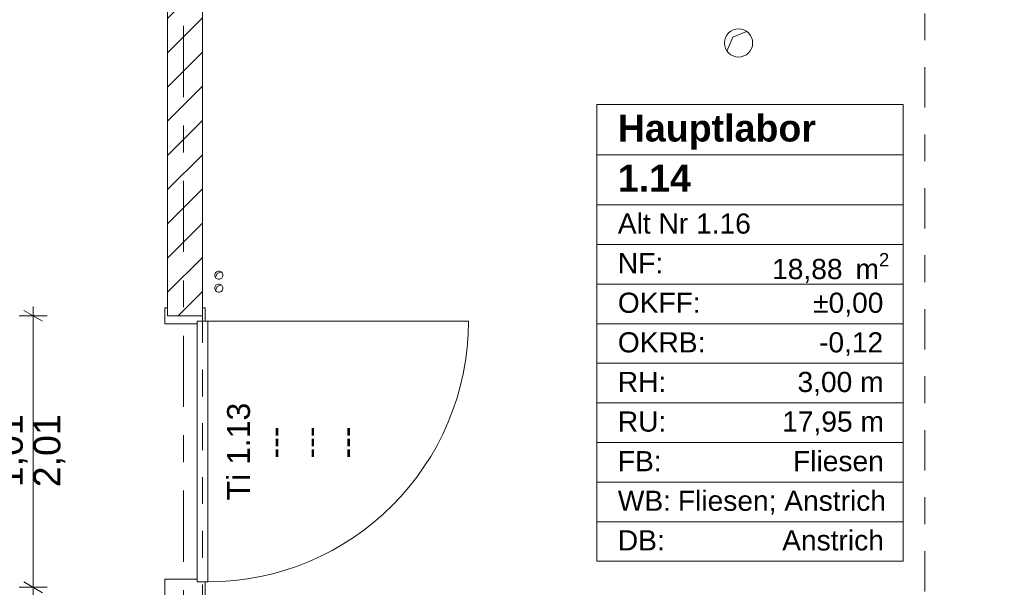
# Model space of a CAD drawing. Header units: metres. Extents: x -3.6 to 84.5, y -11 to 16.8.
# Tile 57 of 256: x 7.1 to 10.8, y 0.8 to 3. Entities that reach past the tile are written whole.
import ezdxf

# ---------------------------------------------------------------- set-up
doc = ezdxf.new("R2010")
doc.units = ezdxf.units.M
doc.header["$MEASUREMENT"] = 0
for name, pattern in [('Schnittlinie', [0.3, 0.15, -0.075, 0, -0.075]), ('Strichlinie doppelt', [0.546806, 0.264583, -0.105833, 0.070556, -0.105833]), ('Strichlinie eng', [0.115, 0.075, -0.04]), ('Wipeout_Contour', [1, 0, -1])]:
    doc.linetypes.add(name, pattern=pattern)
for name, color, linetype in [('152 - Bemaßung_ Beschriftung.Ausbau', 7, 'Continuous'), ('201a - Marker.Schnitt - optisch Grundriss', 7, 'Continuous'), ('401 - Zone.Raum_ Raumbegrenzung_ Whg.', 7, 'Continuous'), ('451 - Universal.Achsen Raster', 7, 'Continuous'), ('603 - Struktur.Bodenplatte_ Decke Roh', 7, 'Continuous'), ('605 - Struktur.Wand Innen', 7, 'Continuous'), ('650 - Abdeckung.Fußboden Aufbau', 7, 'Continuous')]:
    doc.layers.add(name, color=color, linetype=linetype)
doc.styles.add('ERSTELLTER_STIL_1', font='txt')
doc.styles.add('ERSTELLTER_STIL_2', font='txt')
doc.dimstyles.new('ERSTELLTER_STIL__1', dxfattribs={"dimtxt": 0.1, "dimasz": 0.0532, "dimexe": 0.18, "dimexo": 0.0625, "dimgap": 0, "dimtad": 1, "dimzin": 0, "dimdsep": 46, "dimtxsty": 'ERSTELLTER_STIL_2', "dimblk": 'ARROWHEAD_2', "dimblk1": 'ARROWHEAD_2', "dimblk2": 'ARROWHEAD_2', "dimcen": 0.09, "dimse1": 1, "dimse2": 1, "dimclrd": 7, "dimclre": 7, "dimclrt": 7, "dimazin": 0, "dimtfac": 1, "dimtdec": 4, "dimtmove": 0, "dimatfit": 3, "dimfxl": 1, "dimtolj": 1, "dimtzin": 0, "dimarcsym": 0})
doc.dimstyles.new('ERSTELLTER_STIL__3', dxfattribs={"dimtxt": 0.1, "dimasz": 0.0532, "dimexe": 0.18, "dimexo": 0.0625, "dimgap": 0, "dimtad": 1, "dimtih": 1, "dimtoh": 1, "dimzin": 0, "dimdsep": 46, "dimtxsty": 'ERSTELLTER_STIL_2', "dimblk": 'ARROWHEAD_2', "dimblk1": 'ARROWHEAD_2', "dimblk2": 'ARROWHEAD_2', "dimcen": 0.09, "dimse1": 1, "dimse2": 1, "dimclrd": 7, "dimclre": 7, "dimclrt": 7, "dimazin": 0, "dimtfac": 1, "dimtdec": 4, "dimtmove": 0, "dimatfit": 3, "dimfxl": 1, "dimtolj": 1, "dimtzin": 0, "dimarcsym": 0})

# ---------------------------------------------------------------- blocks, each defined once
blk = doc.blocks.new('*D280')
at = {"layer": '152 - Bemaßung_ Beschriftung.Ausbau', "color": 7, "linetype": 'Continuous', "lineweight": 5}
for p, q in [((0.2452, -9.05), (0.2048, -9.12)), ((0.225, -9.1375), (0.225, -9.0325)), ((7.6902, -9.05), (7.6498, -9.12)), ((7.67, -9.1375), (7.67, -9.0325)), ((-0.015, -9.085), (0.225, -9.085)), ((0.225, -9.085), (7.67, -9.085)), ((7.67, -9.085), (7.8, -9.085))]:
    blk.add_line(p, q, dxfattribs=at)
at = {"layer": '152 - Bemaßung_ Beschriftung.Ausbau', "color": 7, "lineweight": 5, "char_height": 0.1, "attachment_point": 7, "style": 'ERSTELLTER_STIL_2'}
for s, insert in [('\\A1;{\\pql;\\fArial|b0|i0|c0|p38;7,44\\fArial|b0|i0|c0|p38;\\A1{\\H.66x;\\S5^  ;}}', (3.7136, -9.0844)), ('\\A1;{\\pql;\\fArial|b0|i0|c0|p38;13}', (7.498, -9.065))]:
    blk.add_mtext(s, dxfattribs=dict(at, insert=insert))
blk = doc.blocks.new('ARROWHEAD_2')
at = {"color": 0, "linetype": 'Continuous', "lineweight": 0}
for p, q in [((0, 0), (-1, 0)), ((-0.378, -0.655), (0.378, 0.655))]:
    blk.add_line(p, q, dxfattribs=at)
blk = doc.blocks.new('*D281')
at = {"layer": '152 - Bemaßung_ Beschriftung.Ausbau', "color": 7, "linetype": 'Continuous', "lineweight": 5}
for p, q in [((7.6902, -9.05), (7.6498, -9.12)), ((7.8202, -9.05), (7.7798, -9.12)), ((7.67, -9.085), (7.8, -9.085))]:
    blk.add_line(p, q, dxfattribs=at)
blk = doc.blocks.new('*D282')
at = {"layer": '152 - Bemaßung_ Beschriftung.Ausbau', "color": 7, "linetype": 'Continuous', "lineweight": 5}
for p, q in [((7.8202, -9.05), (7.7798, -9.12)), ((7.8, -9.1375), (7.8, -9.0325)), ((11.2602, -9.05), (11.2198, -9.12)), ((7.67, -9.085), (7.8, -9.085)), ((7.8, -9.085), (11.24, -9.085))]:
    blk.add_line(p, q, dxfattribs=at)
at = {"layer": '152 - Bemaßung_ Beschriftung.Ausbau', "color": 7, "lineweight": 5, "char_height": 0.1, "attachment_point": 7, "style": 'ERSTELLTER_STIL_2'}
for s, insert in [('\\A1;{\\pql;\\fArial|b0|i0|c0|p38;16\\fArial|b0|i0|c0|p38;\\A1{\\H.66x;\\S5^  ;}}', (11.0179, -9.0666)), ('\\A1;{\\pql;\\fArial|b0|i0|c0|p38;3,44}', (9.2861, -9.065))]:
    blk.add_mtext(s, dxfattribs=dict(at, insert=insert))
blk = doc.blocks.new('*D283')
at = {"layer": '152 - Bemaßung_ Beschriftung.Ausbau', "color": 7, "linetype": 'Continuous', "lineweight": 5}
for p, q in [((11.2602, -9.05), (11.2198, -9.12)), ((11.24, -9.1375), (11.24, -9.0325)), ((11.4252, -9.05), (11.3848, -9.12)), ((7.8, -9.085), (11.24, -9.085)), ((11.24, -9.085), (11.405, -9.085))]:
    blk.add_line(p, q, dxfattribs=at)
blk = doc.blocks.new('*D628')
at = {"layer": '152 - Bemaßung_ Beschriftung.Ausbau', "color": 7, "linetype": 'Continuous', "lineweight": 5}
for p, q in [((7.2225, 0.845), (7.1175, 0.845)), ((7.135, 0.8652), (7.205, 0.8248)), ((7.17, 0.7), (7.17, 0.845)), ((7.2225, 0.7), (7.1175, 0.7)), ((7.135, 0.7202), (7.205, 0.6798)), ((7.17, 0.6658), (7.17, 0.7))]:
    blk.add_line(p, q, dxfattribs=at)
at = {"layer": '152 - Bemaßung_ Beschriftung.Ausbau', "color": 7, "lineweight": 5, "insert": (7.1511, 0.4779), "char_height": 0.1, "attachment_point": 7, "rotation": 90, "style": 'ERSTELLTER_STIL_2'}
blk.add_mtext('\\A1;{\\pql;\\fArial|b0|i0|c0|p38;14\\fArial|b0|i0|c0|p38;\\A1{\\H.66x;\\S5^  ;}}', dxfattribs=at)
blk = doc.blocks.new('*D629')
at = {"layer": '152 - Bemaßung_ Beschriftung.Ausbau', "color": 7, "linetype": 'Continuous', "lineweight": 5}
for p, q in [((7.205, 1.8348), (7.135, 1.8752)), ((7.17, 1.855), (7.17, 1.8892)), ((7.2225, 1.855), (7.1175, 1.855)), ((7.17, 0.845), (7.17, 1.855)), ((7.2225, 0.845), (7.1175, 0.845)), ((7.135, 0.8652), (7.205, 0.8248))]:
    blk.add_line(p, q, dxfattribs=at)
at = {"layer": '152 - Bemaßung_ Beschriftung.Ausbau', "color": 7, "lineweight": 5, "char_height": 0.1, "attachment_point": 7, "rotation": 90, "style": 'ERSTELLTER_STIL_2'}
for s, insert in [('\\A1;{\\pql;\\fArial|b0|i0|c0|p38;1,01}', (7.15, 1.217)), ('\\A1;{\\pql;\\fArial|b0|i0|c0|p38;2,01}', (7.29, 1.217))]:
    blk.add_mtext(s, dxfattribs=dict(at, insert=insert))
blk = doc.blocks.new('*D644')
at = {"layer": '152 - Bemaßung_ Beschriftung.Ausbau', "color": 7, "linetype": 'Continuous', "lineweight": 5}
for p, q in [((-0.1448, -10.55), (-0.1852, -10.62)), ((-0.165, -10.6375), (-0.165, -10.5325)), ((62.4048, -10.62), (62.4452, -10.55)), ((62.425, -10.6375), (62.425, -10.5325)), ((-0.1992, -10.585), (-0.165, -10.585)), ((-0.165, -10.585), (62.425, -10.585)), ((62.425, -10.585), (62.4593, -10.585))]:
    blk.add_line(p, q, dxfattribs=at)
at = {"layer": '152 - Bemaßung_ Beschriftung.Ausbau', "color": 7, "lineweight": 5, "insert": (30.959, -10.565), "char_height": 0.1, "attachment_point": 7, "style": 'ERSTELLTER_STIL_2'}
blk.add_mtext('\\A1;{\\pql;\\fArial|b0|i0|c0|p38;62,59}', dxfattribs=at)
blk = doc.blocks.new('*D648')
at = {"layer": '152 - Bemaßung_ Beschriftung.Ausbau', "color": 7, "linetype": 'Continuous', "lineweight": 5}
for p, q in [((-1.675, 13.455), (-1.675, 13.695)), ((-1.6225, 13.455), (-1.7275, 13.455)), ((-1.71, 13.4752), (-1.64, 13.4348)), ((-1.675, 0.245), (-1.675, 13.455)), ((-1.71, 0.2652), (-1.64, 0.2248)), ((-1.6225, 0.245), (-1.7275, 0.245)), ((-1.675, 0.005), (-1.675, 0.245))]:
    blk.add_line(p, q, dxfattribs=at)
at = {"layer": '152 - Bemaßung_ Beschriftung.Ausbau', "color": 7, "lineweight": 5, "insert": (-1.695, 6.679), "char_height": 0.1, "attachment_point": 7, "rotation": 90, "style": 'ERSTELLTER_STIL_2'}
blk.add_mtext('\\A1;{\\pql;\\fArial|b0|i0|c0|p38;13,21}', dxfattribs=at)

msp = doc.modelspace()

# ---------------------------------------------------------------- linework, layer by layer
at = {"layer": '201a - Marker.Schnitt - optisch Grundriss', "color": 7, "linetype": 'Schnittlinie', "lineweight": 13}
msp.add_line((10.488, 14.48), (10.488, -0.78), dxfattribs=at)
at = {"layer": '401 - Zone.Raum_ Raumbegrenzung_ Whg.', "color": 7, "linetype": 'Continuous', "lineweight": 9}
for p, q in [((10.407, 2.6408), (9.2672, 2.6408)), ((9.2672, 2.6408), (9.2672, 0.9417)), ((9.2672, 2.6408), (10.407, 2.6408)), ((9.2672, 2.4542), (9.2672, 2.6408)), ((10.407, 0.9417), (10.407, 2.6408)), ((10.407, 2.6408), (10.407, 2.4542)), ((10.407, 2.4542), (9.2672, 2.4542)), ((9.2672, 2.4542), (10.407, 2.4542)), ((9.2672, 2.2676), (9.2672, 2.4542)), ((10.407, 2.4542), (10.407, 2.2676)), ((10.407, 2.2676), (9.2672, 2.2676)), ((9.2672, 2.2676), (10.407, 2.2676)), ((9.2672, 2.1203), (9.2672, 2.2676)), ((10.407, 2.2676), (10.407, 2.1203)), ((10.407, 2.1203), (9.2672, 2.1203)), ((9.2672, 2.1203), (10.407, 2.1203)), ((9.2672, 1.973), (9.2672, 2.1203)), ((10.407, 2.1203), (10.407, 1.973)), ((10.407, 1.973), (9.2672, 1.973)), ((9.2672, 1.973), (10.407, 1.973)), ((9.2672, 1.8256), (9.2672, 1.973)), ((10.407, 1.973), (10.407, 1.8256)), ((10.407, 1.8256), (9.2672, 1.8256)), ((9.2672, 1.8256), (10.407, 1.8256)), ((9.2672, 1.6783), (9.2672, 1.8256)), ((10.407, 1.8256), (10.407, 1.6783)), ((10.407, 1.6783), (9.2672, 1.6783)), ((9.2672, 1.6783), (10.407, 1.6783)), ((9.2672, 1.531), (9.2672, 1.6783)), ((10.407, 1.6783), (10.407, 1.531)), ((10.407, 1.531), (9.2672, 1.531)), ((9.2672, 1.531), (10.407, 1.531)), ((9.2672, 1.3837), (9.2672, 1.531)), ((10.407, 1.531), (10.407, 1.3837)), ((10.407, 1.3837), (9.2672, 1.3837)), ((9.2672, 1.3837), (10.407, 1.3837)), ((9.2672, 1.2364), (9.2672, 1.3837)), ((10.407, 1.3837), (10.407, 1.2364)), ((10.407, 1.2364), (9.2672, 1.2364)), ((9.2672, 1.2364), (10.407, 1.2364)), ((9.2672, 1.089), (9.2672, 1.2364)), ((10.407, 1.2364), (10.407, 1.089)), ((10.407, 1.089), (9.2672, 1.089)), ((9.2672, 1.089), (10.407, 1.089)), ((9.2672, 0.9417), (9.2672, 1.089)), ((10.407, 1.089), (10.407, 0.9417)), ((9.2672, 0.9417), (10.407, 0.9417)), ((10.407, 0.9417), (9.2672, 0.9417))]:
    msp.add_line(p, q, dxfattribs=at)
at = {"layer": '603 - Struktur.Bodenplatte_ Decke Roh', "color": 7, "linetype": 'Continuous', "lineweight": 5}
for p, q in [((9.774, 2.891), (9.8252, 2.9129)), ((9.752, 2.8398), (9.774, 2.891)), ((7.855, 2.012), (7.8696, 2.0183)), ((7.8487, 1.9974), (7.855, 2.012)), ((7.8487, 1.9494), (7.855, 1.964)), ((7.855, 1.964), (7.8696, 1.9703))]:
    msp.add_line(p, q, dxfattribs=at)
at = {"layer": '603 - Struktur.Bodenplatte_ Decke Roh', "color": 7, "linetype": 'Continuous', "lineweight": 9, "flags": 128}
for points in [[(9.8475, 2.87, 0.414214), (9.795, 2.9225, 0.414214), (9.7425, 2.87, 0.414214), (9.795, 2.8175, 0.414214)], [(7.876, 2.006, 0.414214), (7.861, 2.021, 0.414214), (7.846, 2.006, 0.414214), (7.861, 1.991, 0.414214)], [(7.876, 1.958, 0.414214), (7.861, 1.973, 0.414214), (7.846, 1.958, 0.414214), (7.861, 1.943, 0.414214)]]:
    msp.add_lwpolyline(points, format="xyb", close=True, dxfattribs=at)
at = {"layer": '605 - Struktur.Wand Innen', "color": 7, "linetype": 'Continuous', "lineweight": 13}
for p, q in [((7.78, 1.825), (7.78, 1.835)), ((7.78, 1.835), (7.81, 1.835)), ((7.78, 0.865), (7.78, 1.835)), ((7.78, 1.835), (7.82, 1.835)), ((7.82, 1.835), (7.82, 0.865)), ((7.82, 1.835), (8.79, 1.835)), ((7.66, 1.825), (7.78, 1.825)), ((7.66, 0.875), (7.78, 0.875)), ((7.66, 0.815), (7.66, 0.875)), ((7.78, 0.875), (7.78, 0.865)), ((7.78, 0.865), (7.81, 0.865)), ((7.82, 0.865), (7.78, 0.865)), ((7.81, 0.865), (7.81, 0.815))]:
    msp.add_line(p, q, dxfattribs=at)
at = {"layer": '605 - Struktur.Wand Innen', "color": 7, "linetype": 'Continuous', "lineweight": 9}
msp.add_arc((7.82, 1.835), 0.97, 270, 0, dxfattribs=at)
at = {"layer": '650 - Abdeckung.Fußboden Aufbau', "color": 7, "linetype": 'Continuous', "lineweight": 13, "flags": 128}
for points in [[(7.8, 1.855), (7.67, 1.855), (7.67, 5.19), (7.57, 5.19), (7.57, 6.01), (7.73, 6.01), (7.73, 8.09), (7.57, 8.09), (7.57, 8.51), (7.67, 8.51), (7.67, 11.775)], [(7.89, 5.19), (7.8, 5.19), (7.8, 1.855)], [(7.8, 0.845), (7.8, 0.71)]]:
    msp.add_lwpolyline(points, dxfattribs=at)
at = {"layer": '650 - Abdeckung.Fußboden Aufbau', "color": 7, "linetype": 'Strichlinie eng', "lineweight": 13, "flags": 128}
msp.add_lwpolyline([(7.8, 1.855), (7.8, 0.845)], dxfattribs=at)

# ---------------------------------------------------------------- texts
at = {"layer": '401 - Zone.Raum_ Raumbegrenzung_ Whg.', "color": 7, "lineweight": 9, "attachment_point": 1}
for s, insert, char_height, style in [('\\A1;{\\pqj;\\pt0;\\fArial|b1|i0|c0|p38;Hauptlabor }', (9.3458, 2.6032), 0.1, 'ERSTELLTER_STIL_1'), ('\\A1;{\\pqj;\\pt0;\\fArial|b1|i0|c0|p38;}', (10.3284, 2.6261), 0.1, 'ERSTELLTER_STIL_1'), ('\\A1;{\\pqj;\\pt0;\\fArial|b1|i0|c0|p38;}', (10.3284, 2.4395), 0.1, 'ERSTELLTER_STIL_1'), ('\\A1;{\\pql;\\pt0;\\fArial|b1|i0|c0|p38;1.14}', (9.3458, 2.4166), 0.1, 'ERSTELLTER_STIL_1'), ('\\A1;{\\pqj;\\pt0;\\fArial|b0|i0|c0|p38;Alt Nr 1.16}', (9.3458, 2.2357), 0.075, 'ERSTELLTER_STIL_2'), ('\\A1;{\\pqj;\\pt0;\\fArial|b0|i0|c0|p38;}', (10.3284, 2.2529), 0.075, 'ERSTELLTER_STIL_2'), ('\\A1;{\\pqj;\\pt0;\\fArial|b0|i0|c0|p38;NF: }', (9.3458, 2.0884), 0.075, 'ERSTELLTER_STIL_2'), ('\\A1;{\\pql;\\pt0,0.05;\\fArial|b0|i0|c0|p38;18,88\\fArial|b0|i0|c0|p38;\\A1{\\H.66x;\\S^  ;}\\fArial|b0|i0|c0|p38; m\\fArial|b0|i0|c0|p38;\\A1{\\H.66x;\\S2^  ;}}', (9.9199, 2.0884), 0.075, 'ERSTELLTER_STIL_2'), ('\\A1;{\\pqj;\\pt0;\\fArial|b0|i0|c0|p38;OKFF: }', (9.3458, 1.9411), 0.075, 'ERSTELLTER_STIL_2'), ('\\A1;{\\pqj;\\pt0;\\fArial|b0|i0|c0|p38;±0,00}', (10.0726, 1.9411), 0.075, 'ERSTELLTER_STIL_2'), ('\\A1;{\\pqj;\\pt0;\\fArial|b0|i0|c0|p38;OKRB: }', (9.3458, 1.7938), 0.075, 'ERSTELLTER_STIL_2'), ('\\A1;{\\pqj;\\pt0;\\fArial|b0|i0|c0|p38;-0,12}', (10.0946, 1.7938), 0.075, 'ERSTELLTER_STIL_2'), ('\\A1;{\\pqj;\\pt0;\\fArial|b0|i0|c0|p38;RH: }', (9.3458, 1.6464), 0.075, 'ERSTELLTER_STIL_2'), ('\\A1;{\\pqj;\\pt0;\\fArial|b0|i0|c0|p38;3,00 m}', (10.0144, 1.6464), 0.075, 'ERSTELLTER_STIL_2'), ('\\A1;{\\pqj;\\pt0;\\fArial|b0|i0|c0|p38;RU: }', (9.3458, 1.4991), 0.075, 'ERSTELLTER_STIL_2'), ('\\A1;{\\pqj;\\pt0;\\fArial|b0|i0|c0|p38;17,95 m}', (9.9574, 1.4991), 0.075, 'ERSTELLTER_STIL_2'), ('\\A1;{\\pqj;\\pt0;\\fArial|b0|i0|c0|p38;FB: }', (9.3458, 1.3518), 0.075, 'ERSTELLTER_STIL_2'), ('\\A1;{\\pqj;\\pt0;\\fArial|b0|i0|c0|p38;Fliesen}', (9.9979, 1.3518), 0.075, 'ERSTELLTER_STIL_2'), ('\\A1;{\\pqj;\\pt0;\\fArial|b0|i0|c0|p38;WB: }', (9.3458, 1.2045), 0.075, 'ERSTELLTER_STIL_2'), ('\\A1;{\\pqj;\\pt0;\\fArial|b0|i0|c0|p38;Fliesen; Anstrich}', (9.5693, 1.2045), 0.075, 'ERSTELLTER_STIL_2'), ('\\A1;{\\pqj;\\pt0;\\fArial|b0|i0|c0|p38;DB: }', (9.3458, 1.0572), 0.075, 'ERSTELLTER_STIL_2'), ('\\A1;{\\pqj;\\pt0;\\fArial|b0|i0|c0|p38;Anstrich}', (9.9574, 1.0572), 0.075, 'ERSTELLTER_STIL_2')]:
    msp.add_mtext(s, dxfattribs=dict(at, insert=insert, char_height=char_height, style=style))
at = {"layer": '605 - Struktur.Wand Innen', "color": 7, "lineweight": 9, "char_height": 0.085, "rotation": 90, "style": 'ERSTELLTER_STIL_2'}
for s, insert, attachment_point in [('\\A1;{\\pqc;\\pt0;\\fArial|b0|i0|c0|p38;Ti 1.13}', (7.978, 1.35), 8), ('\\A1;{\\pql;\\pt0;\\fArial|b0|i0|c0|p38;---}', (8.0251, 1.3244), 1), ('\\A1;{\\pql;\\pt0;\\fArial|b0|i0|c0|p38;---}', (8.1587, 1.3244), 1), ('\\A1;{\\pql;\\pt0;\\fArial|b0|i0|c0|p38;---}', (8.2923, 1.3244), 1), ('\\A1;{\\pqr;\\pt0;\\fArial|b0|i0|c0|p38;}', (8.0057, 1.2591), 3), ('\\A1;{\\pqr;\\pt0;\\fArial|b0|i0|c0|p38;}', (8.1393, 1.2591), 3), ('\\A1;{\\pqr;\\pt0;\\fArial|b0|i0|c0|p38;}', (8.2729, 1.2591), 3)]:
    msp.add_mtext(s, dxfattribs=dict(at, insert=insert, attachment_point=attachment_point))

# ---------------------------------------------------------------- dimensions: what is measured, and where the dimension line sits
at = {"layer": '152 - Bemaßung_ Beschriftung.Ausbau', "color": 7, "linetype": 'Continuous', "lineweight": 5}
dim = msp.add_linear_dim(base=(7.17002, 0.845), p1=(7.57999, 0.69998), p2=(7.81002, 0.845), angle=90, dimstyle='ERSTELLTER_STIL__1', dxfattribs=at)
dim.commit()
dim.dimension.update_dxf_attribs({"geometry": '*D628', "text_midpoint": (7.10002, 0.68919), "dimtype": 160, "text_rotation": 90})

# ---------------------------------------------------------------- next in the draw order: wipeouts: each hides what was drawn before it
at = {"color": 254, "linetype": 'Wipeout_Contour', "lineweight": 0, "ltscale": 34.461651}
msp.add_wipeout([(7.8, 5.2), (7.67, 5.2), (7.67, 1.855), (7.8, 1.855)], dxfattribs=at).dxf.layer = '605 - Struktur.Wand Innen'

# ---------------------------------------------------------------- next in the draw order: hatches: boundary and pattern name
at = {"layer": '605 - Struktur.Wand Innen', "linetype": 'Continuous', "lineweight": 0, "true_color": 0x000000}
h = msp.add_hatch(dxfattribs=at)
h.set_pattern_fill('MW_Ziegel_0001', color=18, style=0, pattern_type=2)
h.set_pattern_definition([(45, (0, 0), (-0.0636396, 0.0636396), [])])
h.paths.add_polyline_path([(7.8, 5.2), (7.67, 5.2), (7.67, 1.855), (7.8, 1.855)])

# ---------------------------------------------------------------- next in the draw order: linework, layer by layer
at = {"layer": '451 - Universal.Achsen Raster', "color": 160, "linetype": 'Strichlinie doppelt', "lineweight": 9, "true_color": 0x3232ff}
msp.add_line((7.73, -10.585), (7.73, 16.355), dxfattribs=at)
at = {"layer": '605 - Struktur.Wand Innen', "color": 7, "linetype": 'Continuous', "lineweight": 13}
for p, q in [((7.67, 1.885), (7.66, 1.885)), ((7.66, 1.885), (7.66, 1.825)), ((7.67, 1.855), (7.67, 1.885)), ((7.81, 1.885), (7.8, 1.885)), ((7.8, 1.885), (7.8, 1.855)), ((7.81, 1.835), (7.81, 1.885)), ((7.8, 1.855), (7.67, 1.855))]:
    msp.add_line(p, q, dxfattribs=at)
at = {"layer": '605 - Struktur.Wand Innen', "color": 7, "linetype": 'Continuous', "lineweight": 18}
msp.add_line((7.8, 1.855), (7.67, 1.855), dxfattribs=at)
msp.add_line((7.8, 1.855), (7.67, 1.855), dxfattribs=at)
msp.add_line((7.8, 1.855), (7.67, 1.855), dxfattribs=at)
at = {"layer": '605 - Struktur.Wand Innen', "color": 7, "linetype": 'Continuous', "lineweight": 18, "flags": 128}
for points in [[(7.67, 5.2), (7.67, 1.855)], [(7.8, 1.855), (7.8, 5.2)]]:
    msp.add_lwpolyline(points, dxfattribs=at)

# ---------------------------------------------------------------- next in the draw order: dimensions: what is measured, and where the dimension line sits
at = {"layer": '152 - Bemaßung_ Beschriftung.Ausbau', "color": 7, "linetype": 'Continuous', "lineweight": 5}
for base, p1, p2, picture, middle in [((-1.675, 13.455), (22.1775, 0.245), (31.13, 13.455), '*D648', (-1.745, 6.847)), ((7.17, 1.855), (7.81, 0.845), (7.81, 1.855), '*D629', (7.1, 1.3469))]:
    dim = msp.add_linear_dim(base=base, p1=p1, p2=p2, angle=90, dimstyle='ERSTELLTER_STIL__1', dxfattribs=at)
    dim.commit()
    dim.dimension.update_dxf_attribs({"geometry": picture, "text_midpoint": middle, "dimtype": 160, "text_rotation": 90})
for base, p1, p2, picture, middle in [((7.67002, -9.085), (0.225, 6.85), (7.67002, 2.94998), '*D280', (3.9785, -9.015)), ((62.425, -10.585), (-0.165, -0.145), (62.425, 5.1), '*D644', (31.127, -10.515)), ((7.8, -9.085), (7.67, 2.95), (7.8, 2.95), '*D281', (7.5743, -9.015)), ((11.24, -9.085), (7.8, 2.95), (11.24, 2.95), '*D282', (9.4159, -9.015)), ((11.405, -9.0849997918), (11.24, 2.9499822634), (11.405, 2.9499822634), '*D283', (11.2292080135, -9.0149997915))]:
    dim = msp.add_linear_dim(base=base, p1=p1, p2=p2, dimstyle='ERSTELLTER_STIL__3', dxfattribs=at)
    dim.commit()
    dim.dimension.update_dxf_attribs({"geometry": picture, "text_midpoint": middle, "dimtype": 160})

doc.saveas('drawing.dxf')
